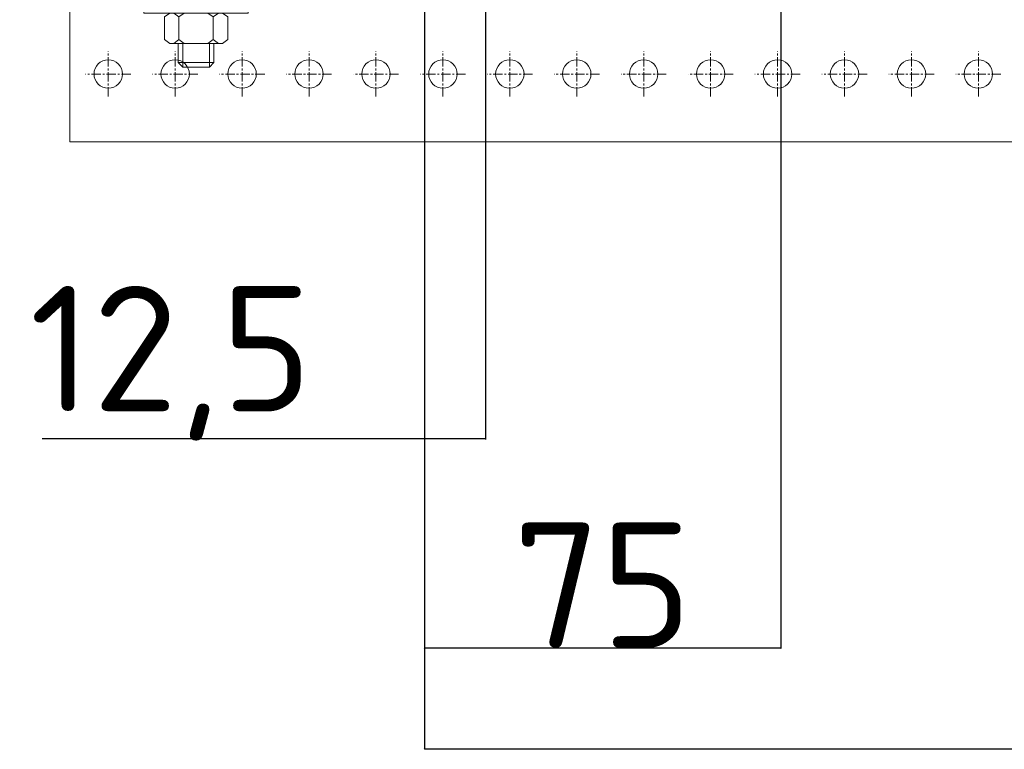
# Model space of a CAD drawing. Header units: millimetres. Extents: x 2030 to 99017, y 1212 to 75656.
# Tile 2 of 72: x 31398 to 34738, y 20518 to 22994. Entities that reach past the tile are written whole.
import ezdxf

# ---------------------------------------------------------------- set-up
doc = ezdxf.new("R2010")
doc.units = ezdxf.units.MM
doc.set_wipeout_variables(frame=1)
doc.linetypes.add('CENTER', pattern=[50.8, 31.75, -6.35, 6.35, -6.35])
doc.linetypes.add('HIDDEN2', pattern=[4.7625, 3.175, -1.5875])
doc.layers.add('Размеры и выноски', color=7, linetype='Continuous', lineweight=9, true_color=0x000000)
doc.layers.add('Шпильки', color=7, linetype='Continuous', lineweight=9, true_color=0x000000)
doc.layers.add('Расходные материалы', color=252, linetype='Continuous', lineweight=9)
doc.styles.add('ISOCPEUR', font='isocpeur.ttf')
doc.dimstyles.new('ISO-25', dxfattribs={"dimtxt": 2.5, "dimasz": 2.5, "dimexe": 1.25, "dimexo": 0.625, "dimtad": 1, "dimtxsty": 'Standard', "dimcen": 2.5, "dimadec": 0, "dimazin": 0, "dimtfac": 1, "dimtmove": 0, "dimatfit": 3, "dimfxl": 1, "dimarcsym": 0})

# ---------------------------------------------------------------- blocks, each defined once
blk = doc.blocks.new('*U481')
blk.add_wipeout([(-340.43, 4), (-340.43, -4), (0, -4), (0, 4)])
at = {"linetype": 'HIDDEN2', "ltscale": 100}
for p, q in [((-335.1, 5.03), (-334.25, 3.85)), ((-328.3, 5.03), (-329.15, 3.85)), ((-335.1, 2.66), (-334.25, 3.85)), ((-334.25, 3.85), (-329.15, 3.85)), ((-328.3, 2.66), (-329.15, 3.85)), ((-335.1, -2.66), (-334.25, -3.85)), ((-335.1, -5.03), (-334.25, -3.85)), ((-334.25, -3.85), (-329.15, -3.85)), ((-328.3, -2.66), (-329.15, -3.85)), ((-328.3, -5.03), (-329.15, -3.85))]:
    blk.add_line(p, q, dxfattribs=at)
at = {"linetype": 'HIDDEN2', "ltscale": 40}
for p, q in [((-339.43, 4), (-340.43, 3)), ((-340.43, -3), (-340.43, 3)), ((-335.1, 3), (-340.43, 3)), ((-335.1, 4), (-339.43, 4)), ((-339.43, -4), (-339.43, 4)), ((-340.43, -3), (-335.1, -3)), ((-339.43, -4), (-340.43, -3)), ((-339.43, -4), (-335.1, -4))]:
    blk.add_line(p, q, dxfattribs=at)
at = {"ltscale": 40}
for p, q in [((0, 4), (-325.63, 4)), ((0, 3), (-325.63, 3)), ((-325.63, -3), (0, -3)), ((0, -4), (-325.63, -4))]:
    blk.add_line(p, q, dxfattribs=at)
at = {"ltscale": 100}
blk.add_line((0, -4), (0, 4), dxfattribs=at)
at = {"linetype": 'HIDDEN2', "ltscale": 100}
for points in [[(-328.3, -11.7), (-328.3, 11.7), (-325.63, 11.7), (-325.63, -11.7)], [(-328.3, 5.91), (-329.15, 7.1), (-334.25, 7.1), (-335.1, 5.91), (-335.1, -5.91), (-334.25, -7.1), (-329.15, -7.1), (-328.3, -5.91)]]:
    blk.add_lwpolyline(points, close=True, dxfattribs=at)
blk = doc.blocks.new('_Oblique')
at = {"color": 0, "linetype": 'ByBlock', "lineweight": -2}
blk.add_line((-0.5, -0.5), (0.5, 0.5), dxfattribs=at)
blk = doc.blocks.new('*D498')
at = {"layer": 'Defpoints', "color": 0, "transparency": 16777216}
for p in [(38372.8, 23057), (32771.3, 21629.8), (38372.8, 20518.9)]:
    blk.add_point(p, dxfattribs=at)
at = {"layer": 'Размеры и выноски', "color": 0, "lineweight": -2, "transparency": 16777216}
for p, q in [((38372.8, 23056.4), (38372.8, 20517.6)), ((32771.3, 21629.2), (32771.3, 20517.6)), ((32771.3, 20518.9), (38372.8, 20518.9))]:
    blk.add_line(p, q, dxfattribs=at)
at = {"layer": 'Размеры и выноски', "color": 0, "lineweight": -2, "transparency": 16777216, "xscale": 2.5, "yscale": 2.5, "zscale": 2.5, "rotation": 180}
blk.add_blockref('_Oblique', (32771.3, 20518.9), dxfattribs=at)
at = {"layer": 'Размеры и выноски', "color": 0, "lineweight": -2, "transparency": 16777216, "xscale": 2.5, "yscale": 2.5, "zscale": 2.5}
blk.add_blockref('_Oblique', (38372.8, 20518.9), dxfattribs=at)
at = {"layer": 'Размеры и выноски', "color": 0, "transparency": 16777216, "insert": (35572.1, 20732.3), "char_height": 250, "attachment_point": 5, "style": 'ISOCPEUR'}
blk.add_mtext('{\\H1.70293x;L}', dxfattribs=at)
blk = doc.blocks.new('*D499')
at = {"layer": 'Defpoints', "color": 0, "transparency": 16777216}
for p in [(33980, 23404), (32771.3, 21629.8), (33980, 20861.5)]:
    blk.add_point(p, dxfattribs=at)
at = {"layer": 'Размеры и выноски', "color": 0, "lineweight": -2, "transparency": 16777216}
for p, q in [((33980, 23403.4), (33980, 20860.3)), ((32771.3, 21629.2), (32771.3, 20860.3)), ((32771.3, 20861.5), (33980, 20861.5))]:
    blk.add_line(p, q, dxfattribs=at)
at = {"layer": 'Размеры и выноски', "color": 0, "lineweight": -2, "transparency": 16777216, "xscale": 2.5, "yscale": 2.5, "zscale": 2.5, "rotation": 180}
blk.add_blockref('_Oblique', (32771.3, 20861.5), dxfattribs=at)
at = {"layer": 'Размеры и выноски', "color": 0, "lineweight": -2, "transparency": 16777216, "xscale": 2.5, "yscale": 2.5, "zscale": 2.5}
blk.add_blockref('_Oblique', (33980, 20861.5), dxfattribs=at)
at = {"layer": 'Размеры и выноски', "color": 0, "transparency": 16777216, "insert": (33375.6, 21075), "char_height": 250, "attachment_point": 5, "style": 'ISOCPEUR'}
blk.add_mtext('{\\H1.70293x;75}', dxfattribs=at)
blk = doc.blocks.new('*D500')
at = {"layer": 'Defpoints', "color": 0, "transparency": 16777216}
for p in [(32977.8, 23263.7), (32771.3, 23056.6), (32977.8, 21571.8)]:
    blk.add_point(p, dxfattribs=at)
at = {"layer": 'Размеры и выноски', "color": 0, "lineweight": -2, "transparency": 16777216}
for p, q in [((32977.8, 23263.1), (32977.8, 21570.5)), ((32771.3, 23055.9), (32771.3, 21570.5)), ((32771.3, 21571.8), (31474.3, 21571.8)), ((32977.8, 21571.8), (32771.3, 21571.8)), ((32977.8, 21571.8), (32980.3, 21571.8))]:
    blk.add_line(p, q, dxfattribs=at)
at = {"layer": 'Размеры и выноски', "color": 0, "lineweight": -2, "transparency": 16777216, "xscale": 2.5, "yscale": 2.5, "zscale": 2.5}
blk.add_blockref('_Oblique', (32771.3, 21571.8), dxfattribs=at)
at = {"layer": 'Размеры и выноски', "color": 0, "lineweight": -2, "transparency": 16777216, "xscale": 2.5, "yscale": 2.5, "zscale": 2.5, "rotation": 180}
blk.add_blockref('_Oblique', (32977.8, 21571.8), dxfattribs=at)
at = {"layer": 'Размеры и выноски', "color": 0, "transparency": 16777216, "insert": (31911.3, 21827.8), "char_height": 250, "attachment_point": 5, "style": 'ISOCPEUR'}
blk.add_mtext('{\\H1.70293x;12,5}', dxfattribs=at)

msp = doc.modelspace()

# ---------------------------------------------------------------- linework, layer by layer
at = {"layer": 'Расходные материалы', "color": 253, "linetype": 'Continuous'}
for q in [(31568.549, 23056.55), (39948.455, 22579.079)]:
    msp.add_line((31568.549, 22579.079), q, dxfattribs=at)
at = {"layer": 'Расходные материалы', "color": 253, "linetype": 'CENTER'}
for p, q in [((31698.471, 22732.98), (31698.471, 22886.25)), ((31698.471, 22732.98), (31698.471, 22886.25)), ((31698.471, 22732.98), (31698.471, 22886.25)), ((32379.671, 22732.98), (32379.671, 22886.25)), ((32379.671, 22732.98), (32379.671, 22886.25)), ((32379.671, 22732.98), (32379.671, 22886.25)), ((32606.737, 22732.98), (32606.737, 22886.25)), ((32606.737, 22732.98), (32606.737, 22886.25)), ((32833.804, 22732.98), (32833.804, 22886.25)), ((32833.804, 22732.98), (32833.804, 22886.25)), ((32833.804, 22732.98), (32833.804, 22886.25)), ((33060.87, 22732.98), (33060.87, 22886.25)), ((33060.87, 22732.98), (33060.87, 22886.25)), ((33060.87, 22732.98), (33060.87, 22886.25)), ((33287.937, 22732.98), (33287.937, 22886.25)), ((33287.937, 22732.98), (33287.937, 22886.25)), ((33515.003, 22732.98), (33515.003, 22886.25)), ((33515.003, 22732.98), (33515.003, 22886.25)), ((33515.003, 22732.98), (33515.003, 22886.25)), ((33742.07, 22732.98), (33742.07, 22886.25)), ((33742.07, 22732.98), (33742.07, 22886.25)), ((33969.136, 22732.98), (33969.136, 22886.25)), ((33969.136, 22732.98), (33969.136, 22886.25)), ((33969.136, 22732.98), (33969.136, 22886.25)), ((34196.203, 22732.98), (34196.203, 22886.25)), ((34196.203, 22732.98), (34196.203, 22886.25)), ((34423.269, 22732.98), (34423.269, 22886.25)), ((34423.269, 22732.98), (34423.269, 22886.25)), ((34423.269, 22732.98), (34423.269, 22886.25)), ((34650.336, 22732.98), (34650.336, 22886.25)), ((34650.336, 22732.98), (34650.336, 22886.25)), ((31775.106, 22809.615), (31621.836, 22809.615)), ((31775.106, 22809.615), (31621.836, 22809.615)), ((31775.106, 22809.615), (31621.836, 22809.615)), ((32002.173, 22809.615), (31848.903, 22809.615)), ((32002.173, 22809.615), (31848.903, 22809.615)), ((32229.239, 22809.615), (32075.969, 22809.615)), ((32229.239, 22809.615), (32075.969, 22809.615)), ((32229.239, 22809.615), (32075.969, 22809.615)), ((32456.306, 22809.615), (32303.036, 22809.615)), ((32456.306, 22809.615), (32303.036, 22809.615)), ((32456.306, 22809.615), (32303.036, 22809.615)), ((32683.372, 22809.615), (32530.102, 22809.615)), ((32683.372, 22809.615), (32530.102, 22809.615)), ((32910.439, 22809.615), (32757.169, 22809.615)), ((32910.439, 22809.615), (32757.169, 22809.615)), ((32910.439, 22809.615), (32757.169, 22809.615)), ((33137.505, 22809.615), (32984.235, 22809.615)), ((33137.505, 22809.615), (32984.235, 22809.615)), ((33137.505, 22809.615), (32984.235, 22809.615)), ((33364.572, 22809.615), (33211.302, 22809.615)), ((33364.572, 22809.615), (33211.302, 22809.615)), ((33591.638, 22809.615), (33438.368, 22809.615)), ((33591.638, 22809.615), (33438.368, 22809.615)), ((33591.638, 22809.615), (33438.368, 22809.615)), ((33818.705, 22809.615), (33665.435, 22809.615)), ((33818.705, 22809.615), (33665.435, 22809.615)), ((34045.771, 22809.615), (33892.501, 22809.615)), ((34045.771, 22809.615), (33892.501, 22809.615)), ((34045.771, 22809.615), (33892.501, 22809.615)), ((34272.838, 22809.615), (34119.568, 22809.615)), ((34272.838, 22809.615), (34119.568, 22809.615)), ((34499.904, 22809.615), (34346.634, 22809.615)), ((34499.904, 22809.615), (34346.634, 22809.615)), ((34499.904, 22809.615), (34346.634, 22809.615)), ((34726.971, 22809.615), (34573.701, 22809.615)), ((34726.971, 22809.615), (34573.701, 22809.615))]:
    msp.add_line(p, q, dxfattribs=at)
at = {"layer": 'Расходные материалы', "color": 253, "linetype": 'Continuous'}
for centre in [(31698.471, 22809.615), (31698.471, 22809.615), (31698.471, 22809.615), (32379.671, 22809.615), (32379.671, 22809.615), (32379.671, 22809.615), (32606.737, 22809.615), (32606.737, 22809.615), (32833.804, 22809.615), (32833.804, 22809.615), (32833.804, 22809.615), (33060.87, 22809.615), (33060.87, 22809.615), (33060.87, 22809.615), (33287.937, 22809.615), (33287.937, 22809.615), (33515.003, 22809.615), (33515.003, 22809.615), (33515.003, 22809.615), (33742.07, 22809.615), (33742.07, 22809.615), (33969.136, 22809.615), (33969.136, 22809.615), (33969.136, 22809.615), (34196.203, 22809.615), (34196.203, 22809.615), (34423.269, 22809.615), (34423.269, 22809.615), (34423.269, 22809.615), (34650.336, 22809.615), (34650.336, 22809.615)]:
    msp.add_circle(centre, 48.252, dxfattribs=at)

# ---------------------------------------------------------------- block references
at = {"layer": 'Шпильки', "xscale": 15.09993523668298, "yscale": 15.09993523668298, "zscale": 15.09993523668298, "rotation": 90}
msp.add_blockref('*U481', (31996.456, 27973.578), dxfattribs=at)

# ---------------------------------------------------------------- dimensions: what is measured, and where the dimension line sits
at = {"layer": 'Размеры и выноски'}
for base, p2, text, override, picture, middle in [((33980.01, 20861.512), (33980.01, 23404.004), '{\\H1.70293x;75}', {"dimscale": 1, "dimtxt": 250, "dimtxsty": 'ISOCPEUR', "dimblk1": 'Oblique', "dimblk2": 'Oblique', "dimsah": 1, "dimatfit": 0}, '*D499', (33375.649, 20861.512)), ((38372.835, 20518.851), (38372.835, 23057.036), '{\\H1.70293x;L}', {"dimtxt": 250, "dimtxsty": 'ISOCPEUR', "dimblk1": 'Oblique', "dimblk2": 'Oblique', "dimsah": 1, "dimatfit": 0}, '*D498', (35572.061, 20518.851))]:
    dim = msp.add_linear_dim(base=base, p1=(32771.288, 21629.824), p2=p2, text=text, dimstyle='ISO-25', override=override, dxfattribs=at)
    dim.commit()
    dim.dimension.update_dxf_attribs({"geometry": picture, "text_midpoint": middle, "dimtype": 160})

# ---------------------------------------------------------------- next in the draw order: linework, layer by layer
at = {"layer": 'Расходные материалы', "color": 253, "linetype": 'CENTER'}
for p, q in [((31925.538, 22732.98), (31925.538, 22886.25)), ((31925.538, 22732.98), (31925.538, 22886.25)), ((32152.604, 22732.98), (32152.604, 22886.25)), ((32152.604, 22732.98), (32152.604, 22886.25)), ((32152.604, 22732.98), (32152.604, 22886.25))]:
    msp.add_line(p, q, dxfattribs=at)
at = {"layer": 'Расходные материалы', "color": 253, "linetype": 'Continuous'}
for centre in [(31925.538, 22809.615), (31925.538, 22809.615), (32152.604, 22809.615), (32152.604, 22809.615), (32152.604, 22809.615)]:
    msp.add_circle(centre, 48.252, dxfattribs=at)

# ---------------------------------------------------------------- next in the draw order: dimensions: what is measured, and where the dimension line sits
at = {"layer": 'Размеры и выноски'}
dim = msp.add_linear_dim(base=(32977.807, 21571.754), p1=(32771.288, 23056.55), p2=(32977.807, 23263.718), text='{\\H1.70293x;12,5}', dimstyle='ISO-25', override={"dimtxt": 250, "dimtxsty": 'ISOCPEUR', "dimblk1": 'Oblique', "dimblk2": 'Oblique', "dimsah": 1, "dimatfit": 0}, dxfattribs=at)
dim.commit()
dim.dimension.update_dxf_attribs({"geometry": '*D500', "text_midpoint": (31911.268, 21571.754), "dimtype": 160})

doc.saveas('drawing.dxf')
